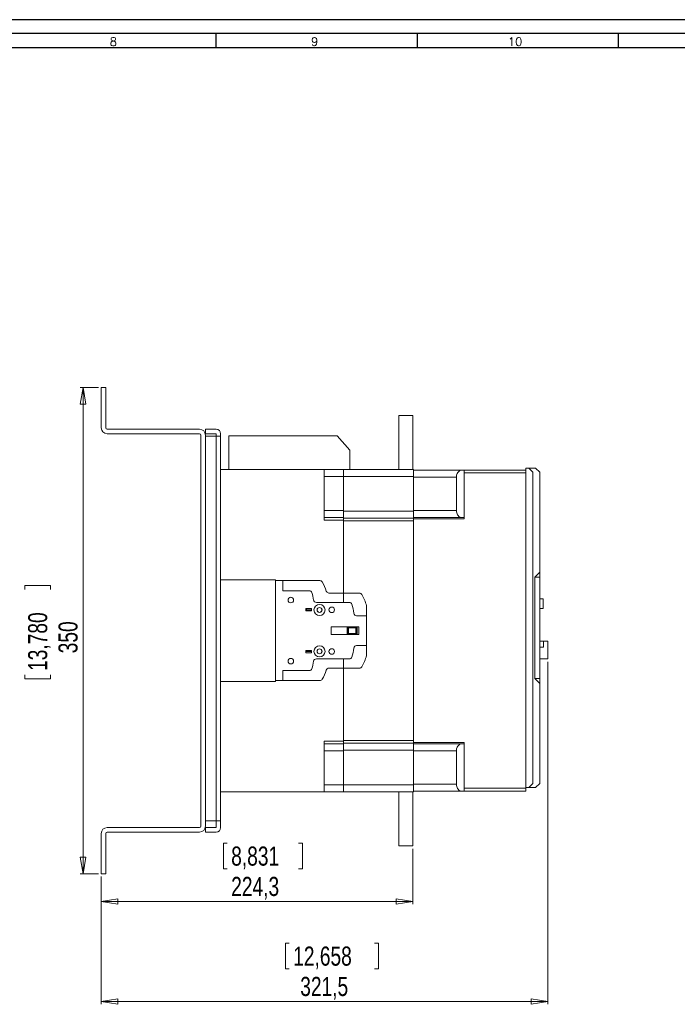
# Model space of a CAD drawing. Header units: millimetres. Extents: x 0 to 1189, y 0 to 841.
# Tile 14 of 15: x 534 to 771, y 487 to 841. Entities that reach past the tile are written whole.
import ezdxf

# ---------------------------------------------------------------- set-up
doc = ezdxf.new("R2010")
doc.units = ezdxf.units.MM
doc.layers.add('FORMATO', color=7, linetype='Continuous')
doc.styles.add('SLDTEXTSTYLE0', font='ROMANS')
doc.styles.add('SLDTEXTSTYLE3', font='TXT', dxfattribs={"width": 0.75})
doc.dimstyles.new('SLDDIMSTYLE0', dxfattribs={"dimtxt": 6.879167, "dimasz": 6, "dimexe": 0, "dimexo": 0.0625, "dimgap": 1.719792, "dimtad": 2, "dimdec": 1, "dimlfac": 2, "dimrnd": 1e-09, "dimzin": 12, "dimdsep": 46, "dimtxsty": 'SLDTEXTSTYLE3', "dimblk1": 'CLOSED', "dimblk2": 'CLOSED', "dimsah": 1, "dimcen": 0.09, "dimadec": 0, "dimazin": 0, "dimtfac": 1, "dimtdec": 1, "dimtofl": 0, "dimtmove": 0, "dimatfit": 3, "dimldrblk": 'CLOSED', "dimfxl": 0, "dimtolj": 1, "dimtzin": 12, "dimarcsym": 0})
doc.dimstyles.new('SLDDIMSTYLE3', dxfattribs={"dimtxt": 6.879167, "dimasz": 6, "dimexe": 0, "dimexo": 0.0625, "dimgap": 1.719792, "dimtad": 2, "dimlfac": 2, "dimrnd": 1e-09, "dimzin": 12, "dimdsep": 46, "dimtxsty": 'SLDTEXTSTYLE3', "dimblk1": 'CLOSED', "dimblk2": 'CLOSED', "dimsah": 1, "dimcen": 0.09, "dimadec": 0, "dimazin": 0, "dimtfac": 1, "dimtofl": 0, "dimtmove": 0, "dimatfit": 3, "dimldrblk": 'CLOSED', "dimfxl": 0, "dimtolj": 1, "dimtzin": 12, "dimarcsym": 0})

# ---------------------------------------------------------------- blocks, each defined once
blk = doc.blocks.new('_CLOSED')
at = {"color": 0, "linetype": 'ByBlock', "lineweight": -2}
for p, q in [((-1, 0.166667), (0, 0)), ((-1, 0.166667), (-1, -0.166667)), ((0, 0), (-1, -0.166667)), ((0, 0), (-1, 0))]:
    blk.add_line(p, q, dxfattribs=at)
blk = doc.blocks.new('*D13')
at = {"color": 7, "linetype": 'Continuous', "lineweight": 0}
for p, q in [((607.17, 544.62), (607.17, 535.33)), ((607.17, 544.62), (608.56, 544.62)), ((635.6, 544.62), (634.21, 544.62)), ((635.6, 544.62), (635.6, 535.33)), ((675.32, 542.59), (675.32, 522.59)), ((607.17, 535.33), (608.56, 535.33)), ((635.6, 535.33), (634.21, 535.33)), ((563.17, 532.59), (563.17, 522.59)), ((563.17, 523.59), (675.32, 523.59))]:
    blk.add_line(p, q, dxfattribs=at)
at = {"color": 7, "linetype": 'Continuous', "lineweight": 0, "xscale": 6, "yscale": 6, "rotation": 180.0000000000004}
blk.add_blockref('_CLOSED', (563.17, 523.59, 0.05), dxfattribs=at)
at = {"color": 7, "linetype": 'Continuous', "lineweight": 0, "xscale": 6, "yscale": 6}
blk.add_blockref('_CLOSED', (675.32, 523.59, 0.05), dxfattribs=at)
at = {"color": 7, "linetype": 'Continuous', "lineweight": 0, "char_height": 6.879, "attachment_point": 1, "style": 'SLDTEXTSTYLE3'}
for s, insert in [('8,831', (609.96, 543.38)), ('224,3', (609.96, 532.46))]:
    blk.add_mtext(s, dxfattribs=dict(at, insert=insert))
blk = doc.blocks.new('*D14')
at = {"color": 7, "linetype": 'Continuous', "lineweight": 0}
for p, q in [((723.93, 609.92), (723.93, 486.59)), ((563.17, 532.59), (563.17, 486.59)), ((629.49, 508.62), (629.49, 499.33)), ((629.49, 508.62), (630.89, 508.62)), ((663.01, 508.62), (661.62, 508.62)), ((663.01, 508.62), (663.01, 499.33)), ((629.49, 499.33), (630.89, 499.33)), ((663.01, 499.33), (661.62, 499.33)), ((563.17, 487.59), (723.93, 487.59))]:
    blk.add_line(p, q, dxfattribs=at)
at = {"color": 7, "linetype": 'Continuous', "lineweight": 0, "xscale": 6, "yscale": 6, "rotation": 180.0000000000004}
blk.add_blockref('_CLOSED', (563.17, 487.59, 0.05), dxfattribs=at)
at = {"color": 7, "linetype": 'Continuous', "lineweight": 0, "xscale": 6, "yscale": 6}
blk.add_blockref('_CLOSED', (723.93, 487.59, 0.05), dxfattribs=at)
at = {"color": 7, "linetype": 'Continuous', "lineweight": 0, "char_height": 6.879, "attachment_point": 1, "style": 'SLDTEXTSTYLE3'}
for s, insert in [('12,658', (632.28, 507.38)), ('321,5', (634.82, 496.46))]:
    blk.add_mtext(s, dxfattribs=dict(at, insert=insert))
blk = doc.blocks.new('*D15')
at = {"color": 7, "linetype": 'Continuous', "lineweight": 0}
for p, q in [((562.17, 708.59), (555.64, 708.59)), ((556.64, 708.59), (556.64, 533.59)), ((535.61, 637.31), (544.9, 637.31)), ((535.61, 637.31), (535.61, 635.92)), ((544.9, 637.31), (544.9, 635.92)), ((535.61, 603.79), (535.61, 605.19)), ((535.61, 603.79), (544.9, 603.79)), ((544.9, 603.79), (544.9, 605.19)), ((562.17, 533.59), (555.64, 533.59))]:
    blk.add_line(p, q, dxfattribs=at)
at = {"color": 7, "linetype": 'Continuous', "lineweight": 0, "xscale": 6, "yscale": 6}
for p, rotation in [((556.64, 708.59, 0.05), 90.0000000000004), ((556.64, 533.59, 0.05), 270.0000000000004)]:
    blk.add_blockref('_CLOSED', p, dxfattribs=dict(at, rotation=rotation))
at = {"color": 7, "linetype": 'Continuous', "lineweight": 0, "char_height": 6.879, "attachment_point": 1, "rotation": 90, "style": 'SLDTEXTSTYLE3'}
for s, insert in [('13,780', (536.85, 606.58)), ('350', (547.77, 612.93))]:
    blk.add_mtext(s, dxfattribs=dict(at, insert=insert))

msp = doc.modelspace()

# ---------------------------------------------------------------- linework, layer by layer
at = {"color": 7, "linetype": 'Continuous', "lineweight": 15}
for p, q in [((563.1697, 694.0885), (563.1697, 708.5885)), ((563.1697, 708.5885), (564.7697, 708.5885)), ((564.7697, 708.5885), (564.7697, 694.0885)), ((670.3197, 698.5885), (670.3197, 679.0885)), ((675.3197, 698.5885), (670.3197, 698.5885)), ((675.3197, 679.0885), (675.3197, 698.5885)), ((565.2697, 693.5885), (598.5697, 693.5885)), ((598.5697, 691.9885), (565.2697, 691.9885)), ((599.0697, 550.6885), (599.0697, 691.4885)), ((600.6697, 691.9885), (600.6697, 693.5885)), ((600.6697, 693.5885), (604.5697, 693.5885)), ((604.5697, 691.9885), (600.6697, 691.9885)), ((600.6697, 691.4885), (600.6697, 550.6885)), ((604.5697, 691.0885), (604.5697, 691.9885)), ((606.1697, 691.9885), (606.1697, 691.0885)), ((609.1697, 691.2635), (609.1697, 679.0885)), ((609.1697, 691.2635), (648.1697, 691.2635)), ((652.6697, 686.0135), (648.1697, 691.2635)), ((604.5697, 691.0885), (600.6697, 691.0885)), ((604.5697, 691.0885), (604.5697, 552.5885)), ((606.1697, 691.0885), (604.5697, 691.0885)), ((606.1697, 691.0885), (606.1697, 552.5885)), ((652.6697, 679.0885), (652.6697, 686.0135)), ((643.4197, 679.0885), (606.1697, 679.0885)), ((650.4197, 679.0885), (643.4197, 679.0885)), ((643.4197, 679.0885), (643.4197, 676.5885)), ((675.5697, 679.0885), (650.4197, 679.0885)), ((650.4197, 679.0885), (650.4197, 676.5885)), ((675.5697, 676.5885), (675.5697, 679.0885)), ((692.6759, 678.8445), (675.5697, 678.8445)), ((692.6759, 678.8445), (693.8197, 678.8445)), ((693.8197, 677.8445), (693.8197, 678.8445)), ((693.8197, 678.8445), (716.0697, 678.8445)), ((693.8197, 677.8445), (693.8197, 661.3445)), ((716.0697, 677.8445), (693.8197, 677.8445)), ((716.0697, 564.5885), (716.0697, 679.5885)), ((716.0697, 679.5885), (717.0697, 679.5885)), ((717.0697, 679.5885), (718.5697, 678.0885)), ((717.0697, 679.5885), (719.5697, 679.5885)), ((718.5697, 678.0885), (718.5697, 566.0885)), ((721.0697, 678.0885), (719.5697, 679.5885)), ((721.0697, 642.0885), (721.0697, 678.0885)), ((650.4197, 676.5885), (643.4197, 676.5885)), ((643.4197, 676.5885), (643.4197, 664.3385)), ((675.5697, 676.5885), (650.4197, 676.5885)), ((650.4197, 676.5885), (650.4197, 664.0885)), ((675.5697, 664.0885), (675.5697, 676.5885)), ((675.5697, 676.3445), (675.5697, 664.3445)), ((691.0375, 676.3445), (675.5697, 676.3445)), ((691.0375, 664.3445), (691.0375, 676.3445)), ((650.4197, 664.3385), (643.4197, 664.3385)), ((643.4197, 664.3385), (643.4197, 661.8385)), ((675.5697, 664.0885), (650.4197, 664.0885)), ((650.4197, 664.0885), (650.4197, 661.5885)), ((691.0375, 664.3445), (675.5697, 664.3445)), ((675.5697, 661.5885), (675.5697, 664.0885)), ((650.4197, 661.8385), (643.4197, 661.8385)), ((643.4197, 660.8385), (643.4197, 661.8385)), ((650.4197, 660.8385), (643.4197, 660.8385)), ((675.5697, 661.5885), (650.4197, 661.5885)), ((650.4197, 661.5885), (650.4197, 660.5885)), ((675.5697, 660.5885), (650.4197, 660.5885)), ((650.4197, 660.5885), (650.4197, 631.2385)), ((692.6759, 661.8445), (675.5697, 661.8445)), ((675.5697, 661.5885), (675.5697, 660.5885)), ((693.8197, 661.3445), (675.5697, 661.3445)), ((675.5697, 581.5885), (675.5697, 660.5885)), ((693.8088, 661.8445), (692.6759, 661.8445)), ((721.0697, 642.0885), (719.3197, 640.3385)), ((721.0697, 640.3385), (721.0697, 642.0885)), ((606.1697, 639.3385), (625.9197, 639.3385)), ((625.9197, 639.3385), (625.9197, 639.0885)), ((625.9197, 639.0885), (628.5197, 639.0885)), ((625.9197, 603.0885), (625.9197, 639.0885)), ((628.5197, 639.0885), (628.5197, 635.4385)), ((628.5197, 639.0885), (641.8632, 639.0885)), ((719.3197, 640.3385), (719.3197, 603.8385)), ((721.0697, 640.3385), (719.3197, 640.3385)), ((721.0697, 603.8385), (721.0697, 640.3385)), ((628.5197, 635.4385), (638.0421, 635.4385)), ((645.1674, 634.5885), (656.1132, 634.5885)), ((640.6282, 631.2385), (652.4887, 631.2385)), ((721.0697, 632.5885), (722.3197, 632.5885)), ((722.3197, 632.5885), (722.3197, 629.0885)), ((636.8197, 628.2385), (636.8197, 629.0885)), ((638.8697, 629.0885), (636.8197, 629.0885)), ((636.8197, 629.0385), (637.1197, 629.0385)), ((636.8197, 628.2385), (638.8697, 628.2385)), ((637.1197, 628.5385), (637.1197, 629.0385)), ((638.8697, 628.5385), (637.1197, 628.5385)), ((638.8697, 629.0885), (638.8697, 628.2385)), ((658.6697, 630.0885), (658.6697, 626.4385)), ((722.3197, 629.0885), (721.0697, 629.0885)), ((655.1252, 626.4385), (658.6697, 626.4385)), ((658.6697, 626.4385), (658.6697, 615.7385)), ((655.9197, 622.4385), (645.9197, 622.4385)), ((645.9197, 622.4385), (645.9197, 619.7385)), ((651.6697, 619.7385), (651.6697, 622.4385)), ((651.8197, 622.4385), (651.9929, 622.2653)), ((651.9197, 620.0885), (651.9197, 622.0885)), ((651.9197, 622.0885), (652.1697, 622.0885)), ((652.1697, 622.3385), (654.8697, 622.3385)), ((652.1697, 622.0885), (652.1697, 622.3385)), ((652.1697, 622.0885), (652.1697, 620.0885)), ((654.8697, 622.0885), (652.1697, 622.0885)), ((654.8697, 622.3385), (654.8697, 622.0885)), ((654.8697, 622.0885), (655.0465, 622.0885)), ((654.8697, 620.0885), (654.8697, 622.0885)), ((655.0465, 622.2653), (655.2197, 622.4385)), ((655.0465, 622.0885), (655.1197, 622.0885)), ((655.1197, 622.0885), (655.1197, 620.0885)), ((655.3697, 622.4385), (655.3697, 619.7385)), ((655.9197, 619.7385), (655.9197, 622.4385)), ((645.9197, 619.7385), (655.9197, 619.7385)), ((651.8197, 619.7385), (651.9929, 619.9117)), ((652.1697, 620.0885), (651.9197, 620.0885)), ((652.1697, 619.9117), (652.1697, 620.0885)), ((652.1697, 620.0885), (654.8697, 620.0885)), ((652.1697, 619.8385), (652.1697, 619.9117)), ((654.8697, 619.8385), (652.1697, 619.8385)), ((654.8697, 620.0885), (654.8697, 619.8385)), ((655.1197, 620.0885), (654.8697, 620.0885)), ((655.2197, 619.7385), (655.0465, 619.9117)), ((721.0697, 617.3385), (722.4302, 617.3385)), ((722.4302, 615.0885), (722.4302, 617.3385)), ((722.4302, 617.3385), (723.9302, 617.3385)), ((723.9302, 617.3385), (723.9302, 610.9211)), ((638.8697, 613.9385), (636.8197, 613.9385)), ((636.8197, 613.9385), (636.8197, 613.0885)), ((636.8197, 613.6385), (638.8697, 613.6385)), ((638.8697, 613.0885), (638.8697, 613.9385)), ((658.6697, 615.7385), (655.1252, 615.7385)), ((658.6697, 615.7385), (658.6697, 612.0885)), ((721.0697, 615.0885), (722.4302, 615.0885)), ((636.8197, 613.0885), (638.8697, 613.0885)), ((652.4887, 610.9385), (640.6282, 610.9385)), ((650.4197, 610.9385), (650.4197, 581.5885)), ((721.0697, 610.9211), (723.9302, 610.9211)), ((638.0421, 606.7385), (628.5197, 606.7385)), ((628.5197, 606.7385), (628.5197, 603.0885)), ((656.1132, 607.5885), (645.1674, 607.5885)), ((625.9197, 602.8385), (606.1697, 602.8385)), ((625.9197, 603.0885), (625.9197, 602.8385)), ((628.5197, 603.0885), (625.9197, 603.0885)), ((641.8632, 603.0885), (628.5197, 603.0885)), ((719.3197, 603.8385), (721.0697, 602.0885)), ((721.0697, 603.8385), (719.3197, 603.8385)), ((721.0697, 602.0885), (721.0697, 603.8385)), ((721.0697, 566.0885), (721.0697, 602.0885)), ((643.4197, 581.3385), (650.4197, 581.3385)), ((643.4197, 580.3385), (643.4197, 581.3385)), ((650.4197, 581.5885), (675.5697, 581.5885)), ((650.4197, 581.5885), (650.4197, 580.5885)), ((675.5697, 581.5885), (675.5697, 580.5885)), ((650.4197, 580.3385), (643.4197, 580.3385)), ((643.4197, 580.3385), (643.4197, 577.8385)), ((650.4197, 577.8385), (643.4197, 577.8385)), ((643.4197, 577.8385), (643.4197, 565.5885)), ((675.5697, 580.5885), (650.4197, 580.5885)), ((650.4197, 580.5885), (650.4197, 578.0885)), ((675.5697, 578.0885), (650.4197, 578.0885)), ((650.4197, 578.0885), (650.4197, 565.5885)), ((675.5697, 580.8325), (693.8197, 580.8325)), ((675.5697, 578.0885), (675.5697, 580.5885)), ((692.6759, 580.3325), (675.5697, 580.3325)), ((675.5697, 565.5885), (675.5697, 578.0885)), ((675.5697, 577.8325), (675.5697, 565.8325)), ((691.0375, 577.8325), (675.5697, 577.8325)), ((691.0375, 565.8325), (691.0375, 577.8325)), ((692.6759, 580.3325), (693.8088, 580.3325)), ((693.8197, 580.8325), (693.8197, 564.3325)), ((650.4197, 565.5885), (643.4197, 565.5885)), ((643.4197, 565.5885), (643.4197, 563.0885)), ((650.4197, 565.5885), (675.5697, 565.5885)), ((650.4197, 565.5885), (650.4197, 563.0885)), ((691.0375, 565.8325), (675.5697, 565.8325)), ((675.5697, 563.0885), (675.5697, 565.5885)), ((693.8197, 563.3325), (693.8197, 564.3325)), ((693.8197, 564.3325), (716.0697, 564.3325)), ((717.0697, 564.5885), (716.0697, 564.5885)), ((716.0697, 564.3325), (716.0697, 564.5885)), ((716.0697, 564.3325), (716.0697, 563.3325)), ((718.5697, 566.0885), (717.0697, 564.5885)), ((717.0697, 564.5885), (719.5697, 564.5885)), ((721.0697, 566.0885), (719.5697, 564.5885)), ((606.1697, 563.0885), (643.4197, 563.0885)), ((643.4197, 563.0885), (650.4197, 563.0885)), ((675.5697, 563.0885), (650.4197, 563.0885)), ((670.3197, 563.0885), (670.3197, 543.5885)), ((675.3197, 543.5885), (675.3197, 563.0885)), ((692.6759, 563.3325), (675.5697, 563.3325)), ((693.8197, 563.3325), (692.6759, 563.3325)), ((716.0697, 563.3325), (693.8197, 563.3325)), ((565.2697, 550.1885), (598.5697, 550.1885)), ((600.6697, 552.5885), (604.5697, 552.5885)), ((600.6697, 548.5885), (600.6697, 550.1885)), ((600.6697, 550.1885), (604.5697, 550.1885)), ((604.5697, 552.5885), (606.1697, 552.5885)), ((604.5697, 550.1885), (604.5697, 552.5885)), ((606.1697, 552.5885), (606.1697, 550.1885)), ((563.1697, 533.5885), (563.1697, 548.0885)), ((564.7697, 548.0885), (564.7697, 533.5885)), ((598.5697, 548.5885), (565.2697, 548.5885)), ((604.5697, 548.5885), (600.6697, 548.5885)), ((675.3197, 543.5885), (670.3197, 543.5885)), ((564.7697, 533.5885), (563.1697, 533.5885))]:
    msp.add_line(p, q, dxfattribs=at)
for centre, radius in [((631.4197, 632.0885), 1), ((641.7697, 628.5385), 2), ((641.7697, 628.5385), 0.89), ((641.7697, 628.5385), 0.875), ((646.1697, 628.5885), 1), ((641.7697, 613.6385), 2), ((641.7697, 613.6385), 0.89), ((641.7697, 613.6385), 0.875), ((646.1697, 613.5885), 1), ((631.4197, 610.0885), 1)]:
    msp.add_circle(centre, radius, dxfattribs=at)
for centre, radius, start, end in [((565.2697, 694.0885), 2.1, 180, 270), ((565.2697, 694.0885), 0.5, 180, 270), ((598.5697, 691.4885), 2.1, 0, 90), ((598.5697, 691.4885), 0.5, 0, 90), ((604.5697, 691.9885), 1.6, 0, 90), ((641.8632, 638.0885), 1, 30.756285, 90), ((628.9729, 630.4177), 16, 17.707954, 30.756285), ((638.0421, 634.4385), 1, 20.098245, 90), ((627.2423, 630.4867), 12.5, 7.455706, 20.098245), ((645.1674, 635.5885), 1, 197.707954, 270), ((656.1132, 633.5885), 1, 30.756285, 90), ((640.6282, 632.2385), 1, 187.455706, 270), ((652.4887, 630.2385), 1, 19.823464, 90), ((643.2229, 625.9177), 16, 15.110156, 30.756285), ((641.6701, 626.3386), 12.5, 4.673372, 19.823464), ((655.1252, 627.4385), 1, 184.673372, 270), ((652.1697, 622.0885), 0.25, 135, 180), ((652.1697, 622.0885), 0.25, 90, 135), ((654.8697, 622.0885), 0.25, 45, 90), ((654.8697, 622.0885), 0.25, 0, 45), ((652.1697, 620.0885), 0.25, 180, 225), ((652.1697, 620.0885), 0.25, 225, 270), ((654.8697, 620.0885), 0.25, 270, 315), ((654.8697, 620.0885), 0.25, 315, 0), ((641.6701, 615.8384), 12.5, 340.176536, 355.326628), ((655.1252, 614.7385), 1, 90, 175.326628), ((627.2423, 611.6902), 12.5, 339.901755, 352.544294), ((640.6282, 609.9385), 1, 90, 172.544294), ((652.4887, 611.9385), 1, 270, 340.176536), ((643.2229, 616.2593), 16, 329.243715, 344.889844), ((638.0421, 607.7385), 1, 270, 339.901755), ((628.9729, 611.7593), 16, 329.243715, 342.292046), ((645.1674, 606.5885), 1, 90, 162.292046), ((656.1132, 608.5885), 1, 270, 329.243715), ((641.8632, 604.0885), 1, 270, 329.243715), ((565.2697, 548.0885), 2.1, 90, 180), ((598.5697, 550.6885), 0.5, 270, 0), ((598.5697, 550.6885), 2.1, 270, 0), ((604.5697, 550.1885), 1.6, 270, 0), ((565.2697, 548.0885), 0.5, 90, 180)]:
    msp.add_arc(centre, radius, start, end, dxfattribs=at)
for points, knots in [([(691.0375, 676.3445), (691.055, 676.5818), (691.0899, 677.0552), (691.3614, 677.7502), (691.7627, 678.3422), (692.2457, 678.7623), (692.5355, 678.8177), (692.6759, 678.8445)], [0, 0, 0, 0, 0.16554611, 0.33030214, 0.55603118, 0.78488416, 1, 1, 1, 1]), ([(692.6759, 661.8445), (692.5125, 661.8801), (692.1859, 661.9513), (691.6729, 662.4499), (691.2826, 663.0973), (691.0689, 663.7579), (691.0467, 664.1723), (691.0375, 664.3445)], [0, 0, 0, 0, 0.2483194, 0.4962295, 0.71024726, 0.87958397, 1, 1, 1, 1]), ([(693.8088, 661.8445), (693.811, 661.839), (693.8154, 661.8279), (693.8185, 661.7418), (693.8196, 661.615), (693.8197, 661.4744), (693.8197, 661.3815), (693.8197, 661.3445)], [0, 0, 0, 0, 0.21463683, 0.42927951, 0.64381638, 0.85840048, 1, 1, 1, 1]), ([(691.0375, 577.8325), (691.055, 578.0698), (691.0899, 578.5432), (691.3614, 579.2382), (691.7627, 579.8302), (692.2457, 580.2503), (692.5355, 580.3057), (692.6759, 580.3325)], [0, 0, 0, 0, 0.16554611, 0.33030214, 0.55603118, 0.78488416, 1, 1, 1, 1]), ([(693.8197, 580.8325), (693.8197, 580.7763), (693.8197, 580.6639), (693.8194, 580.514), (693.8177, 580.401), (693.8141, 580.341), (693.8103, 580.3349), (693.8088, 580.3325)], [0, 0, 0, 0, 0.21464977, 0.42929999, 0.64393202, 0.85849328, 1, 1, 1, 1]), ([(692.6759, 563.3325), (692.5125, 563.3681), (692.1859, 563.4393), (691.6729, 563.9379), (691.2826, 564.5853), (691.0689, 565.2459), (691.0467, 565.6603), (691.0375, 565.8325)], [0, 0, 0, 0, 0.2483194, 0.4962295, 0.71024726, 0.87958397, 1, 1, 1, 1])]:
    msp.add_open_spline(points, degree=3, knots=knots, dxfattribs=at)
at = {"layer": 'FORMATO'}
for p, q in [((1189, 841), (0, 841)), ((1184, 836), (25, 836)), ((604.44, 836), (604.44, 831)), ((676.87, 836), (676.87, 831)), ((749.3, 836), (749.3, 831)), ((25, 831), (1184, 831))]:
    msp.add_line(p, q, dxfattribs=at)

# ---------------------------------------------------------------- texts
at = {"layer": 'FORMATO', "char_height": 3, "attachment_point": 1, "style": 'SLDTEXTSTYLE0'}
for s, insert in [('8', (566.259, 834.6)), ('9', (638.689, 834.6)), ('10', (709.6461, 834.6))]:
    msp.add_mtext(s, dxfattribs=dict(at, insert=insert))

# ---------------------------------------------------------------- dimensions: what is measured, and where the dimension line sits
at = {"color": 7, "linetype": 'Continuous', "lineweight": 0}
dim = msp.add_linear_dim(base=(556.6405, 533.5885), p1=(563.1697, 708.5885), p2=(563.1697, 533.5885), angle=90, dimstyle='SLDDIMSTYLE3', dxfattribs=at)
dim.commit()
dim.dimension.update_dxf_attribs({"geometry": '*D15', "text_midpoint": (556.6405, 620.5511), "dimtype": 160})
for base, p2, picture, middle in [((723.9302, 487.5885), (723.9302, 610.9211), '*D14', (646.2524, 487.5885)), ((675.3197, 523.5885), (675.3197, 543.5885), '*D13', (621.3853, 523.5885))]:
    dim = msp.add_linear_dim(base=base, p1=(563.1697, 533.5885), p2=p2, dimstyle='SLDDIMSTYLE0', dxfattribs=at)
    dim.commit()
    dim.dimension.update_dxf_attribs({"geometry": picture, "text_midpoint": middle, "dimtype": 160})

doc.saveas('drawing.dxf')
